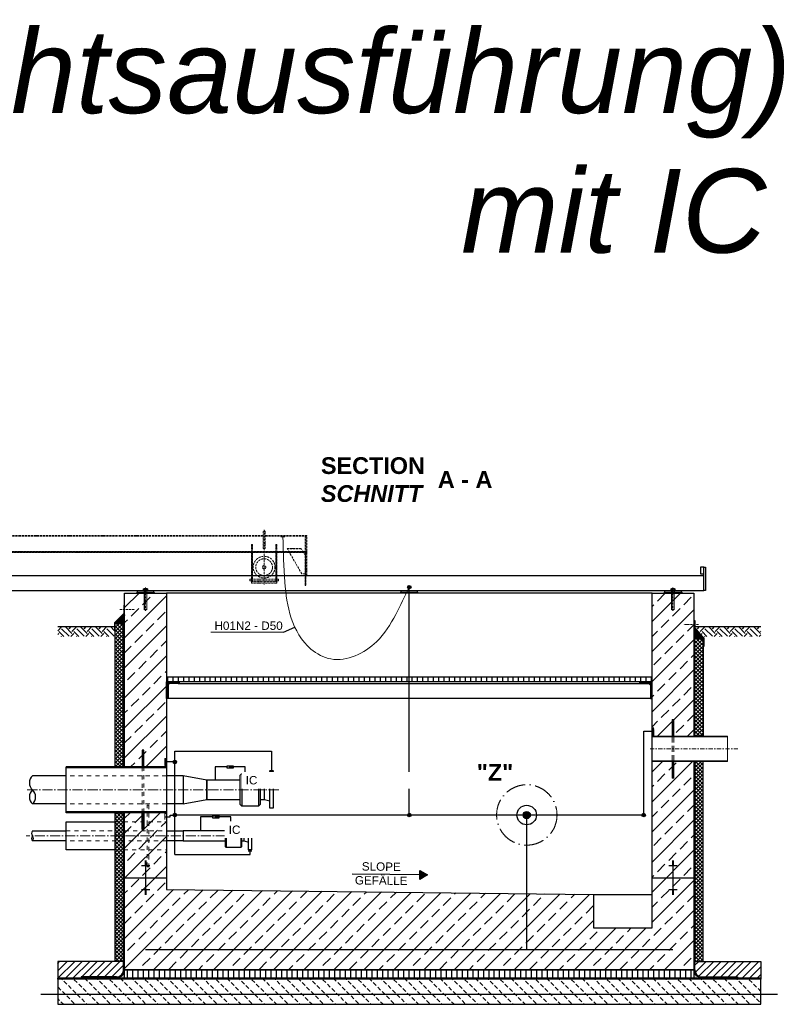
# Model space of a CAD drawing. Header units: millimetres. Extents: x -61498 to 2601997, y -16110 to 22287.
# Tile 8 of 27: x 22930 to 27479, y -10737 to -4856. Entities that reach past the tile are written whole.
import ezdxf

# ---------------------------------------------------------------- set-up
doc = ezdxf.new("R2010")
doc.units = ezdxf.units.MM
for name, pattern in [('ACAD_ISO10W100', [18, 12, -3, 0, -3]), ('JIS_02_1.0', [2, 1, -1]), ('STRICHPUNKT2', [0.5, 0.25, -0.125, 0, -0.125]), ('VERDECKT2', [0.1875, 0.125, -0.0625])]:
    doc.linetypes.add(name, pattern=pattern)
for name, color, linetype, lineweight in [('Bemaßung', 7, 'Continuous', 9), ('Beschriftung', 7, 'Continuous', 9), ('HO1N2-D50', 4, 'Continuous', 18), ('P------T2', 7, 'Continuous', 18), ('P-DABDICHTUNG', 7, 'Continuous', 18), ('P-ES-MD', 1, 'VERDECKT2', 18), ('verz. Bandstahl 30x3_5mm auf Putz', 1, 'GRENZE1', 35), ('verz. Bandstahl 30x3_5mm im Beton', 5, 'GRENZE1', 35)]:
    doc.layers.add(name, color=color, linetype=linetype, lineweight=lineweight)
doc.layers.add('P-MU050ENTL', color=7, linetype='Continuous')
doc.layers.add('P-MU150AUSL', color=7, linetype='Continuous')
doc.styles.add('LBB3.5M1000', font='isocp.shx', dxfattribs={"height": 3.5})
doc.linetypes.add('GRENZE1', pattern='A,6.35,-2.54,[133,ltypeshp.shx,S=2.54,R=0,X=-2.54,Y=0],-2.54,25.4', length=36.83)
pattern_1 = [(45, (-1866.1822, -9211.404), (-2.24506403, 2.24506403), [])]
pattern_2 = [(50, (27039.2623, -10556.404), (3.4683817, -0.303444), [0.36267, -3.989368]), (355, (27039.2623, -10556.404), (-0.6709456, 3.6372986), [0.290136, -3.1914945]), (100.45144, (27039.5513, -10556.4293), (2.797436, 3.3338545), [0.308222, -3.3904412]), (46.1842, (27039.2623, -10555.437), (5.16075, -0.8003847), [0.544005, -5.984052]), (96.63564, (27039.6923, -10555.5036), (4.519649, 4.710446), [0.462333, -5.085665]), (351.18416, (27039.2623, -10555.437), (4.519649, 4.710446), [0.435204, -4.787242]), (21, (27039.7458, -10555.6787), (2.8864024, -1.946903), [0.36267, -3.989368]), (326, (27039.746, -10555.6787), (1.176575, 3.506534), [0.290136, -3.1914945]), (71.45144, (27039.9864, -10555.841), (4.0629775, 1.559631), [0.308222, -3.3904412]), (37.5, (27039.2623, -10556.404), (0.05880017, 1.6097408), [0, -3.1528098, 0, -3.2398505, 0, -3.2035835]), (7.5, (27039.2623, -10556.404), (1.2720985, 1.9072164), [0, -1.8471984, 0, -3.0802758, 0, -1.2209884]), (327.5, (27038.1839, -10556.404), (2.5813506, -0.1090663), [0, -1.2088994, 0, -3.7717663, 0, -5.0048437]), (317.5, (27037.7004, -10556.404), (2.8200537, 0.4840674), [0, -1.5715693, 0, -2.5048397, 0, -3.5541644])]
pattern_3 = [(45, (27160.09, -10531.404), (-22.45064, 22.45064), [])]
pattern_4 = [(90, (12331.0047, -11880.9715), (-1.5, 9e-17), []), (90, (12330.8172, -11880.9715), (-1.5, 9e-17), []), (90, (12330.6297, -11880.9715), (-1.5, 9e-17), [])]

msp = doc.modelspace()

# ---------------------------------------------------------------- hatches: boundary and pattern name
at = {"linetype": 'ACAD_ISO10W100', "lineweight": 5}
h = msp.add_hatch(dxfattribs=at)
h.set_pattern_fill('ANSI31', color=256)
h.set_pattern_definition([(45, (-120743.0613, 28668.3737), (-2.24506403, 2.24506403), [])])
h.paths.add_polyline_path([(22414.245, -8038.65), (22414.245, -8033.65), (24645.12, -8033.65), (24645.12, -8038.65)])
h = msp.add_hatch(dxfattribs=at)
h.set_pattern_fill('ANSI31', color=256, angle=90)
h.set_pattern_definition([(135, (-122633.0613, 28668.3737), (-2.24506403, -2.24506403), [])])
h.paths.add_polyline_path([(24465.12, -8038.65), (24460.12, -8038.65), (24460.12, -8214.68), (24465.12, -8214.68)])
h.paths.add_polyline_path([(24320.12, -8038.65), (24315.12, -8038.65), (24315.12, -8214.68), (24320.12, -8214.68)])
h = msp.add_hatch(dxfattribs=at)
h.set_pattern_fill('ANSI31', color=256, angle=90)
h.set_pattern_definition([(135, (-120743.0613, 28668.3737), (-2.24506403, -2.24506403), [])])
h.paths.add_polyline_path([(24635.12, -8038.65), (24640.12, -8038.65), (24640.12, -8236.404), (24635.12, -8236.404)])
at = {"lineweight": 0}
h = msp.add_hatch(dxfattribs=at)
h.set_pattern_fill('ANSI33', color=256, scale=20)
h.set_pattern_definition([(45, (-291.18, -9406.4), (-89.80256, 89.80256), []), (45, (-201.38, -9406.4), (-89.80256, 89.80256), [63.5, -31.75])])
h.paths.add_polyline_path([(26957.09, -9136.404), (26707.09, -9136.404), (26707.09, -8281.404), (26957.09, -8281.404)])
h.paths.add_polyline_path([(23807.09, -9319.904), (23557.09, -9319.904), (23557.09, -8281.404), (23807.09, -8281.404)])
h.paths.add_polyline_path([(23557.09, -9592.904), (23807.09, -9592.904), (23807.09, -10051.404), (26357.09, -10081.404), (26357.09, -10281.404), (26707.09, -10281.404), (26707.09, -9286.404), (26957.09, -9286.404), (26957.09, -10531.404), (23557.09, -10531.404)])
at = {"lineweight": 5}
h = msp.add_hatch(dxfattribs=at)
h.set_pattern_fill('ANSI36', color=256, angle=90)
h.set_pattern_definition([(135, (8553.8945, -8432.904), (-6.1739261, 1.683798), [7.9375, -1.5875, 0, -1.5875])])
h.paths.add_polyline_path([(23557.09, -8404.904), (23501.09, -8460.904), (23551.09, -8460.904), (23557.09, -8460.904)])
h = msp.add_hatch(dxfattribs=at)
h.set_pattern_fill('ANSI37', color=256, scale=5)
h.set_pattern_definition([(45, (10281.894, -9471.154), (-11.22532, 11.22532), []), (135, (10281.894, -9471.154), (-11.22532, -11.22532), [])])
h.paths.add_polyline_path([(23501.09, -8460.904), (23551.09, -8460.904), (23551.09, -9319.904), (23501.09, -9319.904)])
h = msp.add_hatch()
h.set_pattern_fill('EARTH', color=256, scale=10, angle=45)
h.set_pattern_definition([(45, (1779.82, -8510.54), (7e-15, 89.80256), [63.5, -63.5]), (45, (1762.98, -8493.704), (7e-15, 89.80256), [63.5, -63.5]), (45, (1746.14, -8476.866), (7e-15, 89.80256), [63.5, -63.5]), (135, (1746.14, -8465.64), (-89.80256, 7e-15), [63.5, -63.5]), (135, (1762.98, -8448.8), (-89.80256, 7e-15), [63.5, -63.5]), (135, (1779.82, -8431.965), (-89.80256, 7e-15), [63.5, -63.5])])
h.paths.add_polyline_path([(23157.09, -8539.68), (23157.09, -8481.404), (23497.133, -8481.404), (23497.133, -8539.68)])
h = msp.add_hatch(dxfattribs=at)
h.set_pattern_fill('ANSI36', color=256, angle=90)
h.set_pattern_definition([(135, (10898.4766, -8523.6198), (-6.1739261, 1.683798), [7.9375, -1.5875, 0, -1.5875])])
h.paths.add_polyline_path([(26957.09, -8495.62), (27013.09, -8551.62), (26963.09, -8551.62), (26957.09, -8551.62)])
h = msp.add_hatch()
h.set_pattern_fill('EARTH', color=256, scale=10, angle=45)
h.set_pattern_definition([(45, (-2191.18, -8510.54), (7e-15, 89.80256), [63.5, -63.5]), (45, (-2208.02, -8493.704), (7e-15, 89.80256), [63.5, -63.5]), (45, (-2224.86, -8476.866), (7e-15, 89.80256), [63.5, -63.5]), (135, (-2224.86, -8465.64), (-89.80256, 7e-15), [63.5, -63.5]), (135, (-2208.02, -8448.8), (-89.80256, 7e-15), [63.5, -63.5]), (135, (-2191.18, -8431.965), (-89.80256, 7e-15), [63.5, -63.5])])
h.paths.add_polyline_path([(26961.935, -8493.562), (27008.053, -8539.68), (27357.09, -8539.68), (27357.09, -8481.404), (26961.935, -8481.404)])
h = msp.add_hatch(dxfattribs=at)
h.set_pattern_fill('ANSI37', color=256, scale=5)
h.set_pattern_definition([(45, (10895.477, -8798.654), (-11.22532, 11.22532), []), (135, (10895.477, -8798.654), (-11.22532, -11.22532), [])])
h.paths.add_polyline_path([(26963.09, -8551.62), (27013.09, -8551.62), (27013.09, -9136.404), (26963.09, -9136.404)])
at = {"lineweight": 9}
h = msp.add_hatch(dxfattribs=at)
h.set_pattern_fill('ANSI31', color=256)
h.set_pattern_definition([(45, (-84376.6946, 29538.3737), (-2.24506403, 2.24506403), [])])
edge = h.paths.add_edge_path()
edge.add_line((23807.09, -8911.404), (23807.09, -8811.404))
edge.add_line((23807.09, -8811.404), (23882.09, -8811.404))
edge.add_line((23882.09, -8811.404), (23882.09, -8816.404))
edge.add_arc((23877.09, -8816.404), 5, 270, 360, ccw=False)
edge.add_line((23877.09, -8821.404), (23827.09, -8821.404))
edge.add_arc((23827.09, -8831.404), 10, 450, 540)
edge.add_line((23817.09, -8831.404), (23817.09, -8906.404))
edge.add_arc((23812.09, -8906.404), 5, 270, 360, ccw=False)
edge.add_line((23812.09, -8911.404), (23807.09, -8911.404))
h = msp.add_hatch()
h.set_pattern_fill('ANSI31', color=256, scale=10, angle=45)
h.set_pattern_definition([(90, (-85976.695, 29538.374), (-31.75, 5e-15), [])])
h.paths.add_polyline_path([(26531.24, -8811.404), (26531.24, -8781.404), (26702.09, -8781.404), (26702.09, -8811.404)])
h.paths.add_polyline_path([(26531.24, -8781.404), (26531.24, -8811.404), (23812.09, -8811.404), (23812.09, -8781.404)])
h = msp.add_hatch(dxfattribs=at)
h.set_pattern_fill('ANSI31', color=256)
h.set_pattern_definition([(45, (-85976.6946, 29538.3737), (-2.24506403, 2.24506403), [])])
edge = h.paths.add_edge_path()
edge.add_line((26707.09, -8911.404), (26707.09, -8811.404))
edge.add_line((26707.09, -8811.404), (26632.09, -8811.404))
edge.add_line((26632.09, -8811.404), (26632.09, -8816.404))
edge.add_arc((26637.09, -8816.404), 5, 540, 630)
edge.add_line((26637.09, -8821.404), (26687.09, -8821.404))
edge.add_arc((26687.09, -8831.404), 10, 360, 450, ccw=False)
edge.add_line((26697.09, -8831.404), (26697.09, -8906.404))
edge.add_arc((26702.09, -8906.404), 5, 540, 630)
edge.add_line((26702.09, -8911.404), (26707.09, -8911.404))
at = {"lineweight": 0}
h = msp.add_hatch(dxfattribs=at)
h.set_pattern_fill('ANSI31', color=256)
h.set_pattern_definition(pattern_1)
h.paths.add_polyline_path([(26837.09, -9036.404), (26827.09, -9036.404), (26827.09, -9136.404), (26837.09, -9136.404)])
h = msp.add_hatch(dxfattribs=at)
h.set_pattern_fill('ANSI31', color=256)
h.set_pattern_definition([(45, (26712.09, -9261.404), (-2.245064, 2.245064), [])])
h.paths.add_polyline_path([(26707.09, -9086.404), (26717.09, -9086.404), (26717.09, -9136.404), (26707.09, -9136.404)])
h = msp.add_hatch(dxfattribs=at)
h.set_pattern_fill('ANSI31', color=256, angle=90)
h.set_pattern_definition([(135, (-1966.1822, -9211.404), (-2.24506403, -2.24506403), [])])
h.paths.add_polyline_path([(26837.09, -9136.404), (27157.09, -9136.404), (27157.09, -9139.604), (26837.09, -9139.604)])
h.paths.add_polyline_path([(26827.09, -9136.404), (26837.09, -9136.404), (26837.09, -9139.604), (26827.09, -9139.604)])
h.paths.add_polyline_path([(26707.09, -9136.404), (26827.09, -9136.404), (26827.09, -9139.604), (26707.09, -9139.604)])
h.paths.add_polyline_path([(26707.09, -9283.204), (26827.09, -9283.204), (26827.09, -9286.404), (26707.09, -9286.404)])
h.paths.add_polyline_path([(26827.09, -9283.204), (26837.09, -9283.204), (26837.09, -9286.404), (26827.09, -9286.404)])
h.paths.add_polyline_path([(26837.09, -9283.204), (27157.09, -9283.204), (27157.09, -9286.404), (26837.09, -9286.404)])
h = msp.add_hatch(dxfattribs=at)
h.set_pattern_fill('ANSI31', color=256)
h.set_pattern_definition([(45, (1298.8178, -9456.404), (-2.24506403, 2.24506403), [])])
h.paths.add_polyline_path([(23672.09, -9219.904), (23662.09, -9219.904), (23662.09, -9319.904), (23672.09, -9319.904)])
h.paths.add_polyline_path([(23672.09, -9692.904), (23662.09, -9692.904), (23662.09, -9592.904), (23672.09, -9592.904)])
h = msp.add_hatch(dxfattribs=at)
h.set_pattern_fill('ANSI31', color=256)
h.set_pattern_definition([(45, (23802.09, -9444.904), (-2.245064, 2.245064), [])])
h.paths.add_polyline_path([(23797.09, -9269.904), (23807.09, -9269.904), (23807.09, -9319.904), (23797.09, -9319.904)])
h = msp.add_hatch(dxfattribs=at)
h.set_pattern_fill('ANSI31', color=256)
h.set_pattern_definition(pattern_1)
h.paths.add_polyline_path([(26837.09, -9386.404), (26827.09, -9386.404), (26827.09, -9286.404), (26837.09, -9286.404)])
at = {"lineweight": 5}
h = msp.add_hatch(dxfattribs=at)
h.set_pattern_fill('ANSI37', color=256, scale=5)
h.set_pattern_definition([(45, (12626.477, -9471.154), (-11.22532, 11.22532), []), (135, (12626.477, -9471.154), (-11.22532, -11.22532), [])])
h.paths.add_polyline_path([(27013.09, -9286.404), (26963.09, -9286.404), (26963.09, -10481.404), (27013.09, -10481.404)])
at = {"lineweight": 0}
h = msp.add_hatch(dxfattribs=at)
h.set_pattern_fill('ANSI31', color=256, angle=90)
h.set_pattern_definition([(135, (1458.8178, -9456.404), (-2.24506403, -2.24506403), [])])
h.paths.add_polyline_path([(23672.09, -9319.904), (23807.09, -9319.904), (23807.09, -9324.904), (23672.09, -9324.904)])
h.paths.add_polyline_path([(23662.09, -9319.904), (23672.09, -9319.904), (23672.09, -9324.904), (23662.09, -9324.904)])
h.paths.add_polyline_path([(23207.09, -9319.904), (23662.09, -9319.904), (23662.09, -9324.904), (23207.09, -9324.904)])
h.paths.add_polyline_path([(23702.09, -9587.904), (23807.09, -9587.904), (23807.09, -9592.904), (23702.09, -9592.904)])
h.paths.add_polyline_path([(23692.09, -9587.904), (23702.09, -9587.904), (23702.09, -9592.904), (23692.09, -9592.904)])
h.paths.add_polyline_path([(23672.09, -9587.904), (23692.09, -9587.904), (23692.09, -9592.904), (23672.09, -9592.904)])
h.paths.add_polyline_path([(23662.09, -9587.904), (23672.09, -9587.904), (23672.09, -9592.904), (23662.09, -9592.904)])
h.paths.add_polyline_path([(23207.09, -9587.904), (23662.09, -9587.904), (23662.09, -9592.904), (23207.09, -9592.904)])
at = {"lineweight": 5}
h = msp.add_hatch(dxfattribs=at)
h.set_pattern_fill('ANSI37', color=256, scale=5)
h.set_pattern_definition([(45, (21795.09, -9471.154), (-11.22532, 11.22532), []), (135, (21795.09, -9471.154), (-11.22532, -11.22532), [])])
h.paths.add_polyline_path([(23501.09, -9592.904), (23551.09, -9592.904), (23551.09, -10481.404), (23501.09, -10481.404)])
h = msp.add_hatch()
h.set_pattern_fill('ANSI31', color=256, scale=10)
h.set_pattern_definition(pattern_3)
edge = h.paths.add_edge_path()
edge.add_line((23296.715, -10573.76), (23296.715, -10581.404))
edge.add_line((23296.715, -10581.404), (23157.09, -10581.404))
edge.add_line((23157.09, -10581.404), (23157.09, -10481.404))
edge.add_line((23157.09, -10481.404), (23551.09, -10481.404))
edge.add_line((23551.09, -10481.404), (23551.09, -10531.404))
edge.add_arc((23508.734, -10531.404), 42.356, 270, 360, ccw=False)
edge.add_line((23508.734, -10573.76), (23296.715, -10573.76))
h = msp.add_hatch()
h.set_pattern_fill('ANSI31', color=256, scale=10)
h.set_pattern_definition(pattern_3)
edge = h.paths.add_edge_path()
edge.add_line((27217.465, -10573.76), (27217.465, -10581.404))
edge.add_line((27217.465, -10581.404), (27357.09, -10581.404))
edge.add_line((27357.09, -10581.404), (27357.09, -10481.404))
edge.add_line((27357.09, -10481.404), (26963.09, -10481.404))
edge.add_line((26963.09, -10481.404), (26963.09, -10531.404))
edge.add_arc((27005.446, -10531.404), 42.356, 180, 270)
edge.add_line((27005.446, -10573.76), (27217.465, -10573.76))
at = {"lineweight": 0}
h = msp.add_hatch(dxfattribs=at)
h.set_pattern_fill('AR-CONC', color=256, scale=0.48356)
h.set_pattern_definition(pattern_2)
edge = h.paths.add_edge_path()
edge.add_line((23482.791, -10581.404), (23508.734, -10579.76))
edge.add_arc((23508.734, -10531.404), 48.356, 270, 360)
edge.add_line((23557.09, -10531.404), (23557.09, -10581.404))
edge.add_line((23557.09, -10581.404), (23482.791, -10581.404))
h = msp.add_hatch()
h.set_pattern_fill('ANSI31', color=256, scale=10, angle=45)
h.set_pattern_definition([(90, (25257.09, -10556.404), (-31.75, 5e-15), [])])
h.paths.add_polyline_path([(23557.09, -10531.404), (26957.09, -10531.404), (26957.09, -10581.404), (23557.09, -10581.404)])
h = msp.add_hatch(dxfattribs=at)
h.set_pattern_fill('AR-CONC', color=256, scale=0.48356)
h.set_pattern_definition(pattern_2)
edge = h.paths.add_edge_path()
edge.add_line((27031.389, -10581.404), (27005.446, -10579.76))
edge.add_arc((27005.446, -10531.404), 48.356, 180, 270, ccw=False)
edge.add_line((26957.09, -10531.404), (26957.09, -10581.404))
edge.add_line((26957.09, -10581.404), (27031.389, -10581.404))
h = msp.add_hatch(dxfattribs=at)
h.set_pattern_fill('BETON_UNBEWEHRT', color=256, scale=200, angle=90, pattern_type=2)
h.set_pattern_definition([(135, (-7379.054, -10502.05), (-35.35534, -35.35534), [25, -12.5])])
h.paths.add_polyline_path([(27357.09, -10587.404), (23157.09, -10587.404), (23157.09, -10737.404), (27357.09, -10737.404)])
at = {"layer": 'Bemaßung'}
h = msp.add_hatch(color=256, dxfattribs=at)
h.dxf.hatch_style = 1
h.paths.add_polyline_path([(25366.299, -9964.847), (25319.508, -9991.133), (25320.14, -9937.467)])
at = {"layer": 'P-DABDICHTUNG'}
h = msp.add_hatch(dxfattribs=at)
h.set_pattern_fill('PLAST', scale=6, angle=90, style=0)
h.set_pattern_definition(pattern_4)
h.paths.add_polyline_path([(23296.715, -10581.404), (23296.715, -10579.76), (23356.222, -10579.76), (23356.222, -10581.404)])
h = msp.add_hatch(dxfattribs=at)
h.set_pattern_fill('PLAST', scale=6, angle=90, style=0)
h.set_pattern_definition(pattern_4)
h.paths.add_polyline_path([(27217.465, -10581.404), (27217.465, -10579.76), (27157.958, -10579.76), (27157.958, -10581.404)])
at = {"layer": 'P-MU050ENTL', "linetype": 'Continuous', "ltscale": 10}
h = msp.add_hatch(color=256, dxfattribs=at)
h.dxf.hatch_style = 1
h.paths.add_polyline_path([(24182.78, -9318.966), (24190.542, -9314.485), (24190.542, -9323.448)])
h = msp.add_hatch(color=256, dxfattribs=at)
h.dxf.hatch_style = 1
h.paths.add_polyline_path([(24096.78, -9618.282), (24104.542, -9613.801), (24104.542, -9622.764)])
at = {"layer": 'verz. Bandstahl 30x3_5mm auf Putz', "lineweight": -3, "ltscale": 2.5}
h = msp.add_hatch(color=256, dxfattribs=at)
h.dxf.hatch_style = 1
edge = h.paths.add_edge_path()
edge.add_arc((25257.09, -8245.657), 10.718, -540, -180)
h = msp.add_hatch(color=256, dxfattribs=at)
h.dxf.hatch_style = 1
edge = h.paths.add_edge_path()
edge.add_arc((23857.09, -9289.904), 10.718, 720, 1080, ccw=False)
h = msp.add_hatch(color=256, dxfattribs=at)
h.dxf.hatch_style = 1
edge = h.paths.add_edge_path()
edge.add_arc((23857.09, -9606.829), 10.718, 720, 1080, ccw=False)
h = msp.add_hatch(color=256, dxfattribs=at)
h.dxf.hatch_style = 1
edge = h.paths.add_edge_path()
edge.add_arc((25257.09, -9606.829), 10.718, -540, -180)
h = msp.add_hatch(color=256, dxfattribs=at)
h.dxf.hatch_style = 1
edge = h.paths.add_edge_path()
edge.add_arc((26657.09, -9606.829), 10.718, -540, -180)
at = {"layer": 'verz. Bandstahl 30x3_5mm im Beton', "lineweight": -3, "ltscale": 20}
h = msp.add_hatch(color=256, dxfattribs=at)
h.dxf.hatch_style = 1
edge = h.paths.add_edge_path()
edge.add_arc((25958.429, -9606.829), 21.435, -180, 180)

# ---------------------------------------------------------------- linework, layer by layer
at = {"linetype": 'ACAD_ISO10W100', "lineweight": 5}
for p, q in [((24384.12, -7936.404), (22414.245, -7936.404)), ((24384.12, -8014.573), (24384.12, -7914.573)), ((24390.12, -7903.573), (24390.12, -8232.19)), ((24396.12, -7914.573), (24396.12, -8014.573)), ((24645.12, -7936.404), (24396.12, -7936.404)), ((24645.12, -8176.404), (24645.12, -7936.404)), ((24384.12, -7941.404), (22414.245, -7941.404)), ((24645.12, -7941.404), (24396.12, -7941.404)), ((24635.12, -8038.65), (24635.12, -7941.404)), ((24640.12, -8038.65), (24640.12, -7941.404)), ((24320.12, -8007.024), (24315.12, -8007.024)), ((24465.12, -8007.024), (24460.12, -8007.024)), ((24527.47, -8014.589), (24611.229, -8014.589)), ((24541.361, -8038.65), (24527.47, -8014.589)), ((24528.177, -8015.813), (24611.935, -8015.813)), ((24615.12, -8166.404), (24541.361, -8038.65)), ((24625.12, -8038.65), (24611.229, -8014.589)), ((24635.12, -8055.971), (24625.12, -8038.65)), ((24635.12, -8236.404), (24635.12, -8038.65)), ((24640.12, -8038.65), (24640.12, -8236.404)), ((24635.12, -8166.404), (24615.12, -8166.404)), ((24465.12, -8176.404), (24315.12, -8176.404)), ((24465.12, -8198.044), (24315.12, -8198.044)), ((24465.12, -8208.044), (24315.12, -8208.044)), ((23682.09, -8386.404), (23682.09, -8248.343)), ((24640.12, -8236.404), (24635.12, -8236.404)), ((26832.09, -8386.404), (26832.09, -8248.343)), ((23529.002, -8378.675), (23616.513, -8378.675)), ((26985.178, -8469.391), (26897.667, -8469.391))]:
    msp.add_line(p, q, dxfattribs=at)
for p, q in [((22414.245, -8176.404), (27017.09, -8176.404)), ((22414.245, -8266.404), (27017.09, -8266.404)), ((23632.09, -8276.404), (23627.09, -8281.404)), ((23632.09, -8266.404), (23632.09, -8276.404)), ((23632.09, -8276.404), (23732.09, -8276.404)), ((23732.09, -8276.404), (23732.09, -8266.404)), ((23732.09, -8276.404), (23737.09, -8281.404)), ((26707.09, -8281.404), (23807.09, -8281.404)), ((25207.09, -8276.404), (25202.09, -8281.404)), ((25207.09, -8266.404), (25207.09, -8276.404)), ((25207.09, -8276.404), (25307.09, -8276.404)), ((25307.09, -8276.404), (25307.09, -8266.404)), ((25307.09, -8276.404), (25312.09, -8281.404)), ((26782.09, -8276.404), (26777.09, -8281.404)), ((26782.09, -8266.404), (26782.09, -8276.404)), ((26782.09, -8276.404), (26882.09, -8276.404)), ((26882.09, -8276.404), (26882.09, -8266.404)), ((26882.09, -8276.404), (26887.09, -8281.404)), ((23501.09, -8460.904), (23557.09, -8404.904)), ((23557.09, -8460.904), (23511.09, -8460.904)), ((23551.09, -9319.904), (23551.09, -8460.904)), ((23551.09, -8460.904), (23557.09, -8460.904)), ((23551.09, -8460.904), (23557.09, -8460.904)), ((23157.09, -8481.404), (23497.133, -8481.404)), ((24506.553, -8515.358), (24573.421, -8484.414)), ((27013.09, -8551.62), (26957.09, -8495.62)), ((26961.935, -8481.404), (27357.09, -8481.404)), ((26963.09, -8551.62), (26957.09, -8551.62)), ((26963.09, -9136.404), (26963.09, -8551.62)), ((23877.09, -8821.404), (26637.09, -8821.404)), ((26702.09, -8911.404), (23812.09, -8911.404)), ((26963.09, -10531.404), (26963.09, -9286.404)), ((23207.09, -9372.254), (23007.09, -9372.254)), ((23907.09, -9372.254), (23807.09, -9372.254)), ((23907.09, -9372.254), (23807.09, -9372.254)), ((23207.09, -9540.554), (23007.09, -9540.554)), ((23907.09, -9540.554), (23807.09, -9540.554)), ((23907.09, -9540.554), (23807.09, -9540.554)), ((23551.09, -10531.404), (23551.09, -9592.904)), ((23007.09, -9701.254), (23207.09, -9701.254)), ((23807.09, -9701.254), (23907.09, -9701.254)), ((23207.09, -9761.554), (23007.09, -9761.554)), ((23907.09, -9761.554), (23807.09, -9761.554)), ((23707.09, -9909.91), (23657.09, -9909.91)), ((23687.09, -9881.751), (23677.09, -9881.751)), ((23687.09, -9885.271), (23677.09, -9885.271)), ((23687.09, -9888.791), (23677.09, -9888.791)), ((23687.09, -9892.31), (23677.09, -9892.31)), ((23687.09, -9895.83), (23677.09, -9895.83)), ((23687.09, -9899.35), (23677.09, -9899.35)), ((23687.09, -9902.87), (23677.09, -9902.87)), ((23687.09, -9906.39), (23677.09, -9906.39)), ((23682.09, -9881.404), (23682.09, -9981.404)), ((26857.09, -9909.91), (26807.09, -9909.91)), ((26837.09, -9881.751), (26827.09, -9881.751)), ((26837.09, -9885.271), (26827.09, -9885.271)), ((26837.09, -9888.791), (26827.09, -9888.791)), ((26837.09, -9892.31), (26827.09, -9892.31)), ((26837.09, -9895.83), (26827.09, -9895.83)), ((26837.09, -9899.35), (26827.09, -9899.35)), ((26837.09, -9902.87), (26827.09, -9902.87)), ((26837.09, -9906.39), (26827.09, -9906.39)), ((26832.09, -9881.404), (26832.09, -9981.404)), ((23557.09, -9981.404), (23807.09, -9981.404)), ((23682.09, -9981.404), (23682.09, -10081.404)), ((25366.299, -9964.847), (24916.186, -9959.551)), ((26707.09, -9981.404), (26957.09, -9981.404)), ((26832.09, -9981.404), (26832.09, -10081.404)), ((23707.09, -10052.898), (23657.09, -10052.898)), ((23687.09, -10056.418), (23677.09, -10056.418)), ((26857.09, -10052.898), (26807.09, -10052.898)), ((26837.09, -10056.418), (26827.09, -10056.418)), ((23687.09, -10059.938), (23677.09, -10059.938)), ((23687.09, -10063.458), (23677.09, -10063.458)), ((23687.09, -10066.978), (23677.09, -10066.978)), ((23687.09, -10070.498), (23677.09, -10070.498)), ((23687.09, -10074.017), (23677.09, -10074.017)), ((23687.09, -10077.537), (23677.09, -10077.537)), ((23687.09, -10081.057), (23677.09, -10081.057)), ((26357.09, -10081.404), (26707.09, -10081.404)), ((26837.09, -10059.938), (26827.09, -10059.938)), ((26837.09, -10063.458), (26827.09, -10063.458)), ((26837.09, -10066.978), (26827.09, -10066.978)), ((26837.09, -10070.498), (26827.09, -10070.498)), ((26837.09, -10074.017), (26827.09, -10074.017)), ((26837.09, -10077.537), (26827.09, -10077.537)), ((26837.09, -10081.057), (26827.09, -10081.057)), ((23551.09, -10481.404), (23157.09, -10481.404)), ((23157.09, -10481.404), (23157.09, -10581.404)), ((23551.09, -10531.404), (23551.09, -10481.404)), ((26963.09, -10481.404), (27357.09, -10481.404)), ((26963.09, -10531.404), (26963.09, -10481.404)), ((27357.09, -10481.404), (27357.09, -10581.404)), ((23551.09, -10581.404), (23157.09, -10581.404)), ((23551.09, -10581.404), (23157.09, -10581.404)), ((23157.09, -10587.404), (23157.09, -10581.404)), ((23551.09, -10581.404), (23157.09, -10581.404)), ((23157.09, -10581.404), (23557.09, -10581.404)), ((23296.715, -10573.76), (23296.715, -10581.404)), ((23508.734, -10573.76), (23296.715, -10573.76)), ((23508.734, -10579.76), (23296.715, -10579.76)), ((27357.09, -10581.404), (26957.09, -10581.404)), ((26963.09, -10581.404), (27357.09, -10581.404)), ((26963.09, -10581.404), (27357.09, -10581.404)), ((27005.446, -10573.76), (27217.465, -10573.76)), ((27005.446, -10579.76), (27217.465, -10579.76)), ((27217.465, -10573.76), (27217.465, -10581.404)), ((27357.09, -10581.404), (27357.09, -10587.404))]:
    msp.add_line(p, q)
at = {"linetype": 'Continuous', "lineweight": 9}
for p, q in [((23697.09, -8263.404), (23667.09, -8263.404)), ((23667.09, -8266.404), (23667.09, -8263.404)), ((23668.69, -8262.404), (23668.69, -8256.404)), ((23692.026, -8255.404), (23672.154, -8255.404)), ((23690.09, -8252.904), (23674.09, -8252.904)), ((23674.09, -8252.904), (23674.09, -8255.404)), ((23675.315, -8252.469), (23675.315, -8255.404)), ((23675.618, -8262.404), (23675.618, -8256.404)), ((23688.562, -8262.404), (23688.562, -8256.404)), ((23688.865, -8252.469), (23688.865, -8255.404)), ((23690.09, -8252.904), (23690.09, -8255.404)), ((23695.49, -8262.404), (23695.49, -8256.404)), ((23697.09, -8266.404), (23697.09, -8263.404)), ((26847.09, -8263.404), (26817.09, -8263.404)), ((26817.09, -8266.404), (26817.09, -8263.404)), ((26818.69, -8262.404), (26818.69, -8256.404)), ((26842.026, -8255.404), (26822.154, -8255.404)), ((26840.09, -8252.904), (26824.09, -8252.904)), ((26824.09, -8252.904), (26824.09, -8255.404)), ((26825.315, -8252.469), (26825.315, -8255.404)), ((26825.618, -8262.404), (26825.618, -8256.404)), ((26838.562, -8262.404), (26838.562, -8256.404)), ((26838.865, -8252.469), (26838.865, -8255.404)), ((26840.09, -8252.904), (26840.09, -8255.404)), ((26845.49, -8262.404), (26845.49, -8256.404)), ((26847.09, -8266.404), (26847.09, -8263.404))]:
    msp.add_line(p, q, dxfattribs=at)
at = {"linetype": 'JIS_02_1.0', "lineweight": 5, "ltscale": 2}
for p, q in [((23673.59, -8281.404), (23673.59, -8263.404)), ((23674.09, -8379.904), (23674.09, -8252.904)), ((23675.315, -8380.339), (23675.315, -8255.404)), ((23688.865, -8380.339), (23688.865, -8255.404)), ((23690.09, -8379.904), (23690.09, -8252.904)), ((23690.59, -8281.404), (23690.59, -8263.404)), ((26823.59, -8281.404), (26823.59, -8263.404)), ((26824.09, -8379.904), (26824.09, -8252.904)), ((26825.315, -8380.339), (26825.315, -8255.404)), ((26838.865, -8380.339), (26838.865, -8255.404)), ((26840.09, -8379.904), (26840.09, -8252.904)), ((26840.59, -8281.404), (26840.59, -8263.404)), ((23690.09, -8379.904), (23674.09, -8379.904)), ((26840.09, -8379.904), (26824.09, -8379.904))]:
    msp.add_line(p, q, dxfattribs=at)
at = {"linetype": 'JIS_02_1.0', "lineweight": 25, "ltscale": 50}
for p, q in [((23554.09, -8460.904), (23554.09, -9319.904)), ((26960.09, -8551.62), (26960.09, -9136.404)), ((26960.09, -9286.404), (26960.09, -10531.404)), ((23554.09, -9592.904), (23554.09, -10531.404)), ((27357.09, -10584.404), (23157.09, -10584.404)), ((23157.09, -10584.404), (27357.09, -10584.404)), ((23508.734, -10576.76), (23296.715, -10576.76)), ((27005.446, -10576.76), (27217.465, -10576.76))]:
    msp.add_line(p, q, dxfattribs=at)
at = {"linetype": 'JIS_02_1.0', "lineweight": 18, "ltscale": 25}
for p, q in [((23807.09, -9372.254), (23207.09, -9372.254)), ((23807.09, -9540.554), (23207.09, -9540.554)), ((23207.09, -9701.254), (23807.09, -9701.254)), ((23501.09, -9647.003), (23807.09, -9647.003)), ((23807.09, -9761.554), (23207.09, -9761.554)), ((23501.09, -9815.303), (23807.09, -9815.303))]:
    msp.add_line(p, q, dxfattribs=at)
at = {"linetype": 'ACAD_ISO10W100', "lineweight": 18, "ltscale": 5}
for p, q in [((24477.302, -9456.404), (22967.969, -9456.404)), ((24342.602, -9731.404), (22967.969, -9731.404))]:
    msp.add_line(p, q, dxfattribs=at)
at = {"linetype": 'ACAD_ISO10W100', "lineweight": 5}
for points in [[(24320.12, -8038.65), (24320.12, -7991.404), (24315.12, -7991.404), (24315.12, -8038.65)], [(24465.12, -8038.65), (24465.12, -7991.404), (24460.12, -7991.404), (24460.12, -8038.65)], [(22414.245, -8033.65), (24645.12, -8033.65), (24645.12, -8038.65), (22414.245, -8038.65)], [(24315.12, -8208.044), (24305.12, -8208.044), (24305.12, -8198.044), (24315.12, -8198.044)], [(24465.12, -8198.044), (24475.12, -8198.044), (24475.12, -8208.044), (24465.12, -8208.044)]]:
    msp.add_lwpolyline(points, dxfattribs=at)
for points in [[(24320.12, -8038.65), (24315.12, -8038.65), (24315.12, -8214.68), (24320.12, -8214.68)], [(24465.12, -8038.65), (24460.12, -8038.65), (24460.12, -8214.68), (24465.12, -8214.68)], [(24465.12, -8221.68), (24315.12, -8221.68), (24315.12, -8214.68), (24465.12, -8214.68)]]:
    msp.add_lwpolyline(points, close=True, dxfattribs=at)
for points in [[(27017.09, -8126.404), (26997.09, -8126.404), (26997.09, -8166.404), (27017.09, -8166.404)], [(27027.09, -8266.404), (27017.09, -8266.404), (27017.09, -8126.404), (27027.09, -8126.404)], [(23499.133, -8508.787), (23499.133, -8458.787), (23554.245, -8403.675), (23554.245, -8353.675), (23552.245, -8353.675), (23552.245, -8402.846), (23497.133, -8457.959), (23497.133, -8508.787)], [(23501.09, -8460.904), (23551.09, -8460.904), (23551.09, -9319.904), (23501.09, -9319.904)], [(27015.048, -8599.503), (27015.048, -8549.503), (26959.935, -8494.391), (26959.935, -8444.391), (26961.935, -8444.391), (26961.935, -8493.562), (27017.048, -8548.675), (27017.048, -8599.503)], [(26963.09, -8551.62), (27013.09, -8551.62), (27013.09, -9136.404), (26963.09, -9136.404)], [(27013.09, -9286.404), (26963.09, -9286.404), (26963.09, -10481.404), (27013.09, -10481.404)], [(24047.09, -9399.254), (23907.09, -9372.254), (23907.09, -9540.554), (24047.09, -9513.554)], [(24047.09, -9399.254), (23907.09, -9372.254), (23907.09, -9540.554), (24047.09, -9513.554)], [(23501.09, -9592.904), (23551.09, -9592.904), (23551.09, -10481.404), (23501.09, -10481.404)], [(24315.09, -9813.904), (24297.09, -9813.904), (24297.09, -9648.904), (24315.09, -9648.904)], [(25366.299, -9964.847), (25319.508, -9991.133), (25320.14, -9937.467)], [(23557.09, -10531.404), (26957.09, -10531.404), (26957.09, -10581.404), (23557.09, -10581.404)], [(27357.09, -10587.404), (23157.09, -10587.404), (23157.09, -10737.404), (27357.09, -10737.404)]]:
    msp.add_lwpolyline(points, close=True)
for points in [[(23557.09, -9319.904), (23557.09, -8281.404), (23807.09, -8281.404), (23807.09, -10051.404), (26357.09, -10081.404), (26357.09, -10281.404), (26707.09, -10281.404), (26707.09, -10081.404), (26707.09, -8281.404), (26957.09, -8281.404), (26957.09, -9136.404)], [(26531.24, -8811.404), (23812.09, -8811.404), (23812.09, -8781.404), (26531.24, -8781.404)], [(26531.24, -8781.404), (26702.09, -8781.404), (26702.09, -8811.404), (26531.24, -8811.404)], [(26957.09, -9286.404), (26957.09, -10531.404), (26107.09, -10531.404), (26107.09, -10531.404), (23557.09, -10531.404), (23557.09, -9592.904)]]:
    msp.add_lwpolyline(points)
for points in [[(23807.09, -8911.404), (23807.09, -8811.404), (23882.09, -8811.404), (23882.09, -8816.404, -0.41421356), (23877.09, -8821.404), (23827.09, -8821.404, 0.41421356), (23817.09, -8831.404), (23817.09, -8906.404, -0.41421356), (23812.09, -8911.404)], [(26707.09, -8911.404), (26707.09, -8811.404), (26632.09, -8811.404), (26632.09, -8816.404, 0.41421356), (26637.09, -8821.404), (26687.09, -8821.404, -0.41421356), (26697.09, -8831.404), (26697.09, -8906.404, 0.41421356), (26702.09, -8911.404)]]:
    msp.add_lwpolyline(points, format="xyb", close=True)
at = {"linetype": 'JIS_02_1.0', "lineweight": 18, "ltscale": 25}
for points in [[(23662.09, -9319.904), (23662.09, -9592.904)], [(23672.09, -9592.904), (23672.09, -9319.904)]]:
    msp.add_lwpolyline(points, dxfattribs=at)
msp.add_lwpolyline([(23692.09, -9547.003), (23702.09, -9547.003), (23702.09, -9915.303), (23692.09, -9915.303)], close=True, dxfattribs=at)
at = {"linetype": 'ACAD_ISO10W100', "lineweight": 5}
for radius in [65, 49.966, 10]:
    msp.add_circle((24390.12, -8126.407), radius, dxfattribs=at)
at = {"linetype": 'ACAD_ISO10W100', "lineweight": 18, "ltscale": 10}
msp.add_circle((25959.117, -9606.311), 180.384, dxfattribs=at)
at = {"linetype": 'ACAD_ISO10W100', "lineweight": 5}
msp.add_arc((24390.12, -7914.573), 6, 0, 180, dxfattribs=at)
at = {"linetype": 'Continuous', "lineweight": 9}
for centre, radius, start, end in [((23672.154, -8261.904), 6.5, 57.7957583, 122.2042417), ((23672.154, -8256.904), 6.5, 237.7957583, 302.2042417), ((23682.09, -8273.487), 22.083, 68.7606889, 111.2393111), ((23682.09, -8276.846), 21.442, 72.4326417, 107.5673583), ((23682.09, -8241.962), 21.442, 252.4326417, 287.5673583), ((23692.026, -8261.904), 6.5, 57.7957583, 122.2042417), ((23692.026, -8256.904), 6.5, 237.7957583, 302.2042417), ((26822.154, -8261.904), 6.5, 57.7957583, 122.2042417), ((26822.154, -8256.904), 6.5, 237.7957583, 302.2042417), ((26832.09, -8273.487), 22.083, 68.7606889, 111.2393111), ((26832.09, -8276.846), 21.442, 72.4326417, 107.5673583), ((26832.09, -8241.962), 21.442, 252.4326417, 287.5673583), ((26842.026, -8261.904), 6.5, 57.7957583, 122.2042417), ((26842.026, -8256.904), 6.5, 237.7957583, 302.2042417)]:
    msp.add_arc(centre, radius, start, end, dxfattribs=at)
at = {"linetype": 'JIS_02_1.0', "lineweight": 5, "ltscale": 2}
for centre in [(23682.09, -8359.321), (26832.09, -8359.321)]:
    msp.add_arc(centre, 22.083, 248.7606889, 291.2393111, dxfattribs=at)
for centre, radius, start, end in [((23045.787, -9414.329), 57.164, 132.6049657, 227.3950343), ((23045.787, -9498.479), 57.164, 132.6049657, 227.3950343), ((22968.393, -9498.479), 57.164, 312.6049657, 47.3950343), ((23023.787, -9716.329), 22.495, 137.9216907, 222.0783093), ((23023.787, -9746.479), 22.495, 137.9216907, 222.0783093), ((22990.394, -9746.479), 22.495, 317.9216907, 42.0783093), ((23508.734, -10531.404), 42.356, 270, 0), ((27005.446, -10531.404), 42.356, 180, 270)]:
    msp.add_arc(centre, radius, start, end)
at = {"linetype": 'JIS_02_1.0', "lineweight": 25, "ltscale": 50}
for centre, start, end in [((23508.734, -10531.404), 270, 0), ((27005.446, -10531.404), 180, 270)]:
    msp.add_arc(centre, 45.356, start, end, dxfattribs=at)
at = {"linetype": 'ACAD_ISO10W100', "lineweight": 5, "extrusion": (0, 0, -1)}
msp.add_ellipse((24390.12, -8014.573), major_axis=(6, 0), ratio=0.18074766, start_param=0, end_param=3.14159265, dxfattribs=at)
at = {"layer": 'HO1N2-D50'}
msp.add_line((24490.9, -7944.186), (24513.166, -7944.186), dxfattribs=at)
msp.add_spline([(25257.09, -8245.657), (25176.098, -8409.786), (25061.181, -8571.619), (24789.482, -8674.621), (24669.575, -8615.154), (24552.163, -8430.585), (24514.248, -8215.457), (24502.033, -7944.186)], degree=3, dxfattribs=at)
at = {"layer": 'P-DABDICHTUNG', "ltscale": 200}
msp.add_line((24072.147, -8515.358), (24506.553, -8515.358), dxfattribs=at)
at = {"layer": 'P-DABDICHTUNG', "color": 7}
for p, q in [((23356.222, -10579.76), (23356.222, -10581.404)), ((23508.734, -10579.76), (23482.791, -10581.404)), ((27005.446, -10579.76), (27031.389, -10581.404)), ((27157.958, -10579.76), (27157.958, -10581.404))]:
    msp.add_line(p, q, dxfattribs=at)
for points in [[(23557.09, -10507.226), (23557.09, -10531.404, -0.41421356), (23508.734, -10579.76)], [(26957.09, -10507.226), (26957.09, -10531.404, 0.41421356), (27005.446, -10579.76)]]:
    msp.add_lwpolyline(points, format="xyb", dxfattribs=at)
at = {"layer": 'P-ES-MD', "color": 7, "linetype": 'Continuous', "ltscale": 300}
for p, q in [((26707.09, -9136.404), (27157.09, -9136.404)), ((26707.09, -9139.604), (27157.09, -9139.604)), ((27157.09, -9136.404), (27157.09, -9286.404)), ((26707.09, -9283.204), (27157.09, -9283.204)), ((26707.09, -9286.404), (27157.09, -9286.404))]:
    msp.add_line(p, q, dxfattribs=at)
at = {"layer": 'P-ES-MD', "color": 7, "linetype": 'STRICHPUNKT2', "ltscale": 100}
msp.add_line((27220.189, -9211.404), (26696.067, -9211.404), dxfattribs=at)
at = {"layer": 'P-ES-MD', "color": 7, "linetype": 'Continuous', "ltscale": 300}
for points in [[(26837.09, -9036.404), (26827.09, -9036.404), (26827.09, -9136.404), (26837.09, -9136.404)], [(26837.09, -9386.404), (26827.09, -9386.404), (26827.09, -9286.404), (26837.09, -9286.404)]]:
    msp.add_lwpolyline(points, close=True, dxfattribs=at)
at = {"layer": 'P-ES-MD', "color": 7, "ltscale": 300}
for points in [[(26717.09, -9086.404), (26707.09, -9086.404), (26707.09, -9136.404), (26717.09, -9136.404)], [(23807.09, -9269.904), (23797.09, -9269.904), (23797.09, -9319.904), (23807.09, -9319.904)], [(23807.09, -9597.003), (23797.09, -9597.003), (23797.09, -9647.003), (23807.09, -9647.003)]]:
    msp.add_lwpolyline(points, close=True, dxfattribs=at)
for points in [[(26827.09, -9286.404), (26827.09, -9136.404)], [(26837.09, -9136.404), (26837.09, -9286.404)]]:
    msp.add_lwpolyline(points, dxfattribs=at)
at = {"layer": 'P-MU050ENTL', "linetype": 'Continuous', "ltscale": 10}
for p, q in [((24169.032, -9318.966), (24097.09, -9318.966)), ((24097.09, -9318.966), (24097.09, -9399.254)), ((24205.148, -9318.966), (24182.78, -9318.966)), ((24277.09, -9318.966), (24205.148, -9318.966)), ((24277.09, -9359.404), (24277.09, -9318.966)), ((24257.09, -9359.404), (24247.09, -9369.404)), ((24257.09, -9359.404), (24257.09, -9553.404)), ((24357.09, -9359.404), (24357.09, -9553.404)), ((24357.09, -9359.404), (24367.09, -9369.404)), ((24392.09, -9399.254), (24424.09, -9390.904)), ((24392.09, -9513.554), (24424.09, -9521.904)), ((24257.09, -9553.404), (24247.09, -9543.404)), ((24357.09, -9553.404), (24367.09, -9543.404)), ((24083.032, -9618.282), (24011.09, -9618.282)), ((24011.09, -9618.282), (24011.09, -9701.254)), ((24119.148, -9618.282), (24096.78, -9618.282)), ((24191.09, -9618.282), (24119.148, -9618.282)), ((24191.09, -9661.404), (24191.09, -9618.282)), ((24164.09, -9661.404), (24159.09, -9666.404)), ((24164.09, -9661.404), (24164.09, -9801.404)), ((24250.09, -9661.404), (24250.09, -9801.404)), ((24250.09, -9661.404), (24255.09, -9666.404)), ((24270.09, -9701.254), (24297.09, -9694.019)), ((24270.09, -9761.554), (24297.09, -9768.789)), ((24164.09, -9801.404), (24159.09, -9796.404)), ((24250.09, -9801.404), (24255.09, -9796.404))]:
    msp.add_line(p, q, dxfattribs=at)
for points in [[(24205.148, -9325.952), (24169.032, -9325.952), (24169.032, -9311.98), (24205.148, -9311.98)], [(24182.78, -9318.966), (24190.542, -9314.485), (24190.542, -9323.448)], [(24424.09, -9566.404), (24424.09, -9346.404), (24444.09, -9346.404), (24444.09, -9566.404)], [(24392.09, -9399.254), (24367.09, -9399.254), (24367.09, -9513.554), (24392.09, -9513.554)], [(24119.148, -9625.268), (24083.032, -9625.268), (24083.032, -9611.296), (24119.148, -9611.296)], [(24096.78, -9618.282), (24104.542, -9613.801), (24104.542, -9622.764)], [(24159.09, -9701.254), (23907.09, -9701.254), (23907.09, -9761.554), (24159.09, -9761.554)], [(24270.09, -9701.254), (24255.09, -9701.254), (24255.09, -9761.554), (24270.09, -9761.554)]]:
    msp.add_lwpolyline(points, close=True, dxfattribs=at)
for points in [[(24247.09, -9399.254), (24047.09, -9399.254), (24047.09, -9513.554), (24247.09, -9513.554)], [(24247.09, -9543.404), (24247.09, -9369.404)], [(24257.09, -9359.404), (24357.09, -9359.404)], [(24367.09, -9369.404), (24367.09, -9543.404)], [(24357.09, -9553.404), (24257.09, -9553.404)], [(23501.09, -9815.303), (23207.09, -9815.303), (23207.09, -9647.003), (23501.09, -9647.003)], [(24159.09, -9796.404), (24159.09, -9666.404)], [(24164.09, -9661.404), (24250.09, -9661.404)], [(24255.09, -9666.404), (24255.09, -9796.404)], [(24250.09, -9801.404), (24164.09, -9801.404)]]:
    msp.add_lwpolyline(points, dxfattribs=at)
at = {"layer": 'P-MU150AUSL', "linetype": 'Continuous', "ltscale": 10}
for p, q in [((23807.09, -9319.904), (23207.09, -9319.904)), ((23207.09, -9592.904), (23207.09, -9319.904)), ((23807.09, -9324.904), (23207.09, -9324.904)), ((23807.09, -9587.904), (23207.09, -9587.904)), ((23807.09, -9592.904), (23207.09, -9592.904))]:
    msp.add_line(p, q, dxfattribs=at)
for points in [[(23672.09, -9219.904), (23662.09, -9219.904), (23662.09, -9319.904), (23672.09, -9319.904)], [(23672.09, -9692.904), (23662.09, -9692.904), (23662.09, -9592.904), (23672.09, -9592.904)]]:
    msp.add_lwpolyline(points, close=True, dxfattribs=at)
at = {"layer": 'verz. Bandstahl 30x3_5mm auf Putz', "lineweight": -3, "ltscale": 2.5}
for p, q in [((25257.09, -9606.829), (25257.09, -8245.657)), ((26657.09, -9606.829), (26657.09, -9106.404)), ((26657.09, -9106.404), (26712.102, -9106.404)), ((23857.09, -9842.405), (23857.09, -9225.941)), ((23857.09, -9225.941), (24434.09, -9225.941)), ((23857.09, -9289.904), (23802.078, -9289.904)), ((23857.09, -9289.904), (23802.078, -9289.904)), ((23802.09, -9617.003), (23829.59, -9617.003)), ((23829.59, -9617.003), (23829.59, -9606.829)), ((23829.59, -9606.829), (23857.09, -9606.829)), ((26657.09, -9606.829), (23857.09, -9606.829)), ((23857.09, -9842.405), (24306.09, -9842.405))]:
    msp.add_line(p, q, dxfattribs=at)
at = {"layer": 'verz. Bandstahl 30x3_5mm auf Putz', "linetype": 'Continuous', "lineweight": -3, "ltscale": 2.5}
for p, q in [((24294.957, -9820.944), (24317.223, -9820.944)), ((24306.09, -9842.405), (24306.09, -9820.944))]:
    msp.add_line(p, q, dxfattribs=at)
for centre in [(25257.09, -8245.657), (23857.09, -9289.904), (23857.09, -9606.829), (25257.09, -9606.829), (26657.09, -9606.829)]:
    msp.add_circle(centre, 10.718, dxfattribs=at)
at = {"layer": 'verz. Bandstahl 30x3_5mm im Beton', "lineweight": -3, "ltscale": 5}
for p, q in [((25958.429, -10409.191), (25958.429, -9606.829)), ((23682.09, -10409.191), (26832.09, -10409.191)), ((27457.09, -10679.696), (23057.09, -10679.696))]:
    msp.add_line(p, q, dxfattribs=at)
at = {"layer": 'verz. Bandstahl 30x3_5mm im Beton', "linetype": 'Continuous', "lineweight": -3, "ltscale": 5}
msp.add_circle((25958.429, -9606.829), 58.233, dxfattribs=at)
at = {"layer": 'verz. Bandstahl 30x3_5mm im Beton', "lineweight": -3, "ltscale": 20}
msp.add_circle((25958.429, -9606.829), 21.435, dxfattribs=at)

# ---------------------------------------------------------------- texts
at = {"color": 1, "char_height": 500, "attachment_point": 1, "style": 'LBB3.5M1000'}
for s, width, insert in [('\\pi343.03;{\\fArial|b0|i1|c0|p34;(Linksausführung)  Elektroplan \\P\\pi4137.2;mit IC}', 10081.01689, (5675.996, -4914.101)), ('\\pi973.58;{\\fArial|b0|i1|c0|p34;(Rechtsausführung)   Elektroplan\\P\\pi5136.4;mit IC}', 12079.49324, (20430.5, -4914.101))]:
    msp.add_mtext_dynamic_manual_height_columns(s, width=width, gutter_width=17.5, heights=[0], dxfattribs=dict(at, insert=insert))
at = {"layer": 'Bemaßung', "color": 1, "insert": (24926.221, -9887.858), "char_height": 50, "attachment_point": 1, "rotation": 359.3259631, "style": 'LBB3.5M1000'}
msp.add_mtext_dynamic_manual_height_columns('\\pi47.67;{\\fArial|b0|i0|c0|p34;\\C256;SLOPE\\P\\pi7.2024;GEFÄLLE}', width=321.39658, gutter_width=17.5, heights=[0], dxfattribs=at)
at = {"layer": 'Beschriftung', "char_height": 100, "attachment_point": 1, "style": 'LBB3.5M1000'}
for s, width, insert in [('{\\fArial|b1|i0|c0|p34;SECTION\\P\\fArial|b1|i1|c0|p34;SCHNITT}', 963.55424, (24729.342, -7469.612)), ('{\\fArial|b1|i0|c0|p34;A - A}', 355.01313, (25427.596, -7552.586)), ('{\\fArial|b1|i0|c0|p34;"Z"}', 100, (25660.209, -9301.843))]:
    msp.add_mtext_dynamic_manual_height_columns(s, width=width, gutter_width=17.5, heights=[0], dxfattribs=dict(at, insert=insert))
at = {"layer": 'P------T2', "color": 1, "insert": (24093.646, -8450.76), "char_height": 50, "width": 421.37179, "attachment_point": 1}
msp.add_mtext('{\\fArial|b0|i0|c0|p34;\\C256;H01N2 - D50}', dxfattribs=at)

# ---------------------------------------------------------------- next in the draw order: texts
at = {"layer": 'P-MU050ENTL', "linetype": 'Continuous', "ltscale": 10, "char_height": 50, "width": 1235.81011, "attachment_point": 1, "style": 'LBB3.5M1000', "bg_fill": 2}
for insert in [(24280.262, -9373.825), (24178.726, -9669.587)]:
    msp.add_mtext('{\\fArial|b0|i0|c0|p34;IC}', dxfattribs=dict(at, insert=insert))

# ---------------------------------------------------------------- next in the draw order: linework, layer by layer
at = {"layer": 'verz. Bandstahl 30x3_5mm auf Putz', "linetype": 'Continuous', "lineweight": -3, "ltscale": 2.5}
for p, q in [((24434.09, -9225.941), (24434.09, -9341.31)), ((24422.957, -9341.31), (24445.223, -9341.31))]:
    msp.add_line(p, q, dxfattribs=at)

doc.saveas('drawing.dxf')
